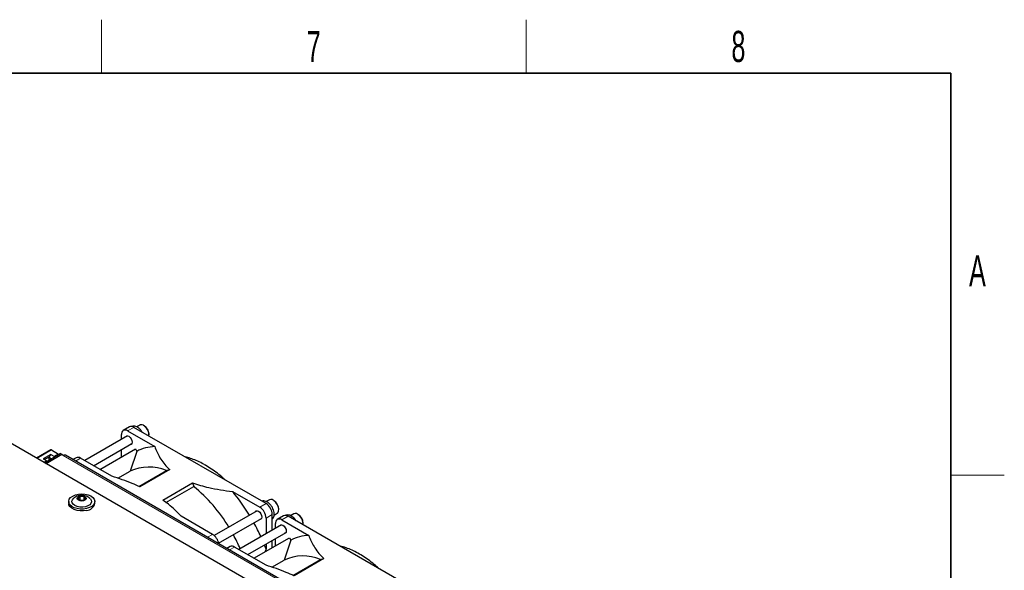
# Paper-space layout 'Blatt2' of a CAD drawing. Header units: millimetres. Extents: x 5 to 418, y 2 to 292.
# Tile 63 of 63: x 303 to 414, y 227 to 288. Entities that reach past the tile are written whole.
import ezdxf

# ---------------------------------------------------------------- set-up
doc = ezdxf.new("R2010")
doc.units = ezdxf.units.MM
doc.layers.add('SLD-0', color=7, linetype='Continuous')
doc.styles.add('SLDTEXTSTYLE1', font='TXT', dxfattribs={"width": 0.605})

psp = doc.layouts.new('Blatt2')

# ---------------------------------------------------------------- linework, layer by layer
at = {"color": 7, "linetype": 'Continuous', "lineweight": 25}
for p, q in [((340.08, 219.02), (283.16, 251.88)), ((315.63, 242.69), (314.92, 242.28)), ((330.98, 234.07), (316.13, 242.64)), ((316.78, 242.9), (316.43, 242.7)), ((317.29, 242.82), (317.21, 242.86)), ((315.41, 241.68), (310.59, 238.9)), ((314.72, 241.28), (314.72, 241.83)), ((315.42, 242.23), (318.47, 240.48)), ((317.83, 241.79), (317.83, 241.87)), ((311.59, 238.32), (315.91, 240.81)), ((306.79, 240.11), (305.17, 239.17)), ((306.79, 239.59), (305.93, 239.1)), ((306.06, 238.66), (307.82, 239.68)), ((306.58, 239.3), (306.08, 239.01)), ((306.23, 238.56), (308, 239.58)), ((308.02, 239.57), (306.25, 238.55)), ((306.58, 239.3), (306.79, 239.59)), ((306.58, 239.26), (306.58, 239.3)), ((306.84, 239.11), (306.58, 239.26)), ((306.58, 238.97), (306.58, 239.26)), ((306.79, 239.59), (307.19, 239.36)), ((306.86, 240.1), (307.66, 239.63)), ((307.66, 239.63), (307.19, 239.36)), ((307.19, 239.36), (307.19, 239.32)), ((307.66, 239.63), (307.66, 239.59)), ((308, 239.58), (307.82, 239.68)), ((308, 239.58), (308, 239.56)), ((308.18, 239.48), (308.02, 239.57)), ((342.37, 219.91), (308.43, 239.5)), ((309.62, 239.22), (309.27, 239.02)), ((313.65, 237.13), (310.12, 239.17)), ((312.3, 237.91), (316.29, 240.21)), ((314.72, 239.31), (314.72, 240.13)), ((316.44, 239.94), (315.69, 237.7)), ((316.29, 240.21), (316.44, 239.94)), ((305.93, 239.1), (306.34, 238.86)), ((306.34, 238.86), (306.02, 238.68)), ((306.34, 238.86), (306.34, 238.82)), ((314.32, 236.91), (315.69, 237.7)), ((316.69, 236), (319.78, 237.78)), ((320.17, 237.88), (316.81, 235.94)), ((319.78, 237.78), (320.17, 237.88)), ((319.38, 234.46), (322.73, 236.4)), ((319.7, 234.19), (322.85, 236)), ((322.73, 236.4), (322.85, 236)), ((310.1, 234.87), (309.83, 234.68)), ((310.53, 234.84), (310.1, 234.87)), ((310.1, 234.46), (310.1, 234.87)), ((310.69, 234.61), (310.53, 234.84)), ((310.53, 234.49), (310.53, 234.84)), ((327.23, 235.42), (330.27, 233.66)), ((308.79, 234.29), (308.79, 234.09)), ((309.83, 234.68), (309.99, 234.44)), ((309.99, 234.44), (310.42, 234.41)), ((310.07, 234.44), (310.1, 234.46)), ((310.1, 234.46), (310.46, 234.44)), ((310.1, 234.46), (310.11, 234.44)), ((310.42, 234.41), (310.69, 234.61)), ((311.74, 234.09), (311.74, 234.29)), ((331.36, 234.48), (331.01, 234.28)), ((331.87, 234.4), (331.8, 234.44)), ((324.97, 230.6), (321.44, 232.64)), ((329.99, 233.26), (325.15, 230.47)), ((331.69, 231.07), (331.69, 232.84)), ((331.89, 232.77), (332.24, 232.97)), ((332.96, 232.69), (332.25, 232.28)), ((332.42, 233.37), (332.42, 233.45)), ((348.3, 224.07), (333.46, 232.64)), ((334.1, 232.9), (333.75, 232.7)), ((334.61, 232.82), (334.54, 232.86)), ((325.65, 229.6), (330.49, 232.39)), ((332.73, 231.68), (327.92, 228.9)), ((330.98, 232.44), (330.98, 230.67)), ((332.04, 231.28), (332.04, 231.82)), ((332.75, 232.23), (335.79, 230.48)), ((335.16, 231.79), (335.16, 231.87)), ((328.92, 228.32), (333.23, 230.81)), ((326.95, 229.22), (326.59, 229.02)), ((329.63, 227.91), (333.61, 230.21)), ((330.98, 229.51), (330.98, 228.92)), ((331.69, 229.1), (331.69, 229.92)), ((332.04, 229.31), (332.04, 230.12)), ((333.77, 229.94), (333.01, 227.7)), ((333.61, 230.21), (333.77, 229.94)), ((330.98, 227.13), (327.45, 229.17)), ((330.98, 228.92), (330.86, 228.62)), ((331.65, 226.91), (333.01, 227.7)), ((334.01, 225.99), (337.1, 227.78)), ((337.49, 227.88), (334.14, 225.94)), ((337.1, 227.78), (337.49, 227.88))]:
    psp.add_line(p, q, dxfattribs=at)
at = {"color": 7, "linetype": 'Continuous', "lineweight": 18}
for p, q in [((316.13, 242.64), (315.42, 242.23)), ((306.86, 240.1), (305.21, 239.15)), ((308.18, 239.48), (342.12, 219.88)), ((310.12, 239.17), (309.56, 238.85)), ((330.27, 233.66), (330.98, 234.07)), ((331.69, 232.84), (330.98, 232.44)), ((333.46, 232.64), (332.75, 232.23)), ((324.41, 230.28), (324.97, 230.6)), ((327.45, 229.17), (326.88, 228.85))]:
    psp.add_line(p, q, dxfattribs=at)
at = {"color": 7, "linetype": 'Continuous', "lineweight": 25, "flags": 128}
for points in [[(315.21, 241.56), (315.29, 241.65), (315.41, 241.68), (315.56, 241.63), (315.7, 241.51), (315.83, 241.34), (315.91, 241.15), (315.94, 240.97)], [(315.94, 240.97), (315.91, 240.82), (315.83, 240.72), (315.71, 240.7)], [(310.81, 233.5), (310.45, 233.45), (310.08, 233.45), (309.73, 233.5), (309.4, 233.6), (309.13, 233.75), (308.93, 233.93), (308.81, 234.13), (308.79, 234.34), (308.86, 234.55), (309.01, 234.75), (309.25, 234.91), (309.55, 235.04), (309.89, 235.12), (310.26, 235.15), (310.62, 235.12), (310.97, 235.04), (311.27, 234.92), (311.5, 234.75), (311.66, 234.56), (311.73, 234.35), (311.71, 234.14), (311.6, 233.93), (311.4, 233.75), (311.13, 233.61), (310.81, 233.5)], [(310.45, 234.37), (310.26, 234.35), (310.07, 234.38), (309.9, 234.44), (309.8, 234.53), (309.76, 234.64), (309.8, 234.75), (309.91, 234.85), (310.08, 234.91), (310.27, 234.93), (310.46, 234.91), (310.62, 234.84), (310.73, 234.75), (310.76, 234.64), (310.72, 234.53), (310.61, 234.43), (310.45, 234.37)], [(310.81, 233.3), (310.45, 233.25), (310.08, 233.24), (309.73, 233.3), (309.4, 233.4), (309.13, 233.54), (308.93, 233.72), (308.81, 233.93), (308.79, 234.09)], [(310.67, 233.7), (310.37, 233.66), (310.05, 233.67), (309.76, 233.73), (309.5, 233.83), (309.31, 233.98), (309.19, 234.14), (309.16, 234.32), (309.22, 234.5), (309.29, 234.59)], [(311.23, 234.59), (311.33, 234.44), (311.36, 234.26), (311.3, 234.09), (311.16, 233.93), (310.94, 233.8), (310.67, 233.7)], [(332.24, 232.97), (332.31, 233.03), (332.4, 233.2), (332.42, 233.42), (332.37, 233.68), (332.26, 233.94), (332.1, 234.18), (331.91, 234.37)], [(329.79, 233.14), (329.87, 233.23), (330, 233.26), (330.14, 233.21), (330.29, 233.09), (330.41, 232.92), (330.49, 232.73), (330.52, 232.55)], [(330.52, 232.55), (330.49, 232.4), (330.41, 232.3), (330.29, 232.28)], [(332.53, 231.56), (332.61, 231.65), (332.74, 231.68), (332.88, 231.63), (333.03, 231.51), (333.15, 231.34), (333.23, 231.15), (333.26, 230.97)], [(333.26, 230.97), (333.23, 230.82), (333.15, 230.72), (333.03, 230.7)], [(330.98, 228.92), (330.83, 229.33), (330.8, 229.41)]]:
    psp.add_lwpolyline(points, dxfattribs=at)
at = {"color": 7, "linetype": 'Continuous', "lineweight": 25}
for centre, radius, start, end in [((315.84, 242.23), 0.503, 54.3824, 114.3071), ((316.96, 242.44), 0.502, 44.1271, 111.7166), ((316.66, 241.82), 1.17, 2.1839, 57.8107), ((316.53, 241.76), 1.29, 355.7417, 52.4031), ((315.15, 241.9), 0.437, 50.7967, 189.214), ((318.63, 235.77), 4.71, 92.0026, 117.6828), ((306.82, 240.05), 0.0629, 54.3824, 114.3071), ((308.32, 239.27), 0.251, 65.6929, 125.6176), ((309.83, 238.76), 0.503, 54.3824, 114.3071), ((317.82, 233.11), 5.06, 67.2415, 114.9535), ((311.58, 222.27), 17.76, 30.9975, 50.6326), ((310.34, 221.37), 21.97, 31.2219, 39.7469), ((310.74, 234.32), 1.02, 273.9758, 346.9699), ((329.45, 232.37), 1.54, 2.6055, 57.3945), ((330.15, 232.77), 1.54, 2.6055, 57.3945), ((331.55, 234.02), 0.502, 44.1271, 111.7166), ((331.24, 233.4), 1.17, 2.1839, 57.8107), ((333.16, 232.23), 0.503, 54.3824, 114.3071), ((334.29, 232.44), 0.502, 44.1271, 111.7166), ((333.98, 231.82), 1.17, 2.1839, 57.8107), ((333.86, 231.76), 1.29, 355.7417, 52.4031), ((310.02, 221.14), 22.36, 24.2745, 28.7417), ((332.47, 231.89), 0.437, 50.7967, 189.214), ((324.12, 229.28), 1.57, 9.8782, 57.0463), ((310.1, 221.18), 19.6, 23.476, 28.5769), ((335.96, 225.77), 4.71, 92.0026, 117.6828), ((327.15, 228.76), 0.503, 54.3824, 114.3071), ((335.14, 223.11), 5.06, 67.2415, 114.9535)]:
    psp.add_arc(centre, radius, start, end, dxfattribs=at)
for points, knots in [([(317.06, 242.1), (317.04, 242.14), (316.97, 242.27), (316.8, 242.46), (316.58, 242.64), (316.35, 242.76), (316.13, 242.79), (315.97, 242.78), (315.9, 242.74), (315.89, 242.73)], [0, 0, 0, 0, 0.083382, 0.267808, 0.454411, 0.644981, 0.811263, 0.967799, 1, 1, 1, 1]), ([(318.47, 240.48), (318.55, 240.27), (318.71, 239.84), (319.04, 239.22), (319.46, 238.61), (319.86, 238.16), (320.12, 237.93), (320.17, 237.88)], [0, 0, 0, 0, 0.231599, 0.463126, 0.70072, 0.938163, 1, 1, 1, 1]), ([(324.16, 238.39), (324.04, 238.45), (323.7, 238.65), (323.14, 238.91), (322.5, 239.16), (322.1, 239.26), (321.91, 239.31)], [0, 0, 0, 0, 0.155341, 0.450293, 0.745362, 1, 1, 1, 1]), ([(326.4, 236.72), (326.32, 236.79), (326.03, 237.06), (325.52, 237.48), (324.85, 237.97), (324.39, 238.25), (324.16, 238.39)], [0, 0, 0, 0, 0.105883, 0.400517, 0.695301, 1, 1, 1, 1]), ([(316.81, 235.94), (316.52, 236.07), (315.88, 236.36), (314.82, 236.76), (314.04, 237.01), (313.65, 237.13)], [0, 0, 0, 0, 0.292322, 0.645449, 1, 1, 1, 1]), ([(322.73, 236.4), (323.02, 236.3), (323.6, 236.1), (324.65, 235.83), (325.86, 235.6), (326.77, 235.48), (327.23, 235.42)], [0, 0, 0, 0, 0.2087681, 0.4195939, 0.7085648, 1, 1, 1, 1]), ([(311.22, 234.6), (311.21, 234.61), (311.15, 234.69), (310.99, 234.8), (310.76, 234.92), (310.48, 234.99), (310.18, 235.01), (309.87, 234.96), (309.59, 234.84), (309.4, 234.71), (309.32, 234.61), (309.3, 234.59)], [0, 0, 0, 0, 0.025909, 0.143296, 0.26363, 0.391856, 0.531767, 0.685712, 0.821947, 0.951657, 1, 1, 1, 1]), ([(321.44, 232.64), (321.22, 232.87), (320.77, 233.33), (320.08, 233.94), (319.59, 234.3), (319.38, 234.46)], [0, 0, 0, 0, 0.362186, 0.725769, 1, 1, 1, 1]), ([(331.69, 232.34), (331.71, 232.36), (331.79, 232.42), (331.87, 232.59), (331.91, 232.81), (331.9, 233.07), (331.83, 233.35), (331.7, 233.63), (331.53, 233.89), (331.32, 234.1), (331.09, 234.27), (330.86, 234.35), (330.67, 234.37), (330.57, 234.34), (330.54, 234.32)], [0, 0, 0, 0, 0.040705, 0.122712, 0.208749, 0.300709, 0.39543, 0.489998, 0.584546, 0.679744, 0.776394, 0.875234, 0.958601, 1, 1, 1, 1]), ([(334.39, 232.1), (334.36, 232.14), (334.29, 232.27), (334.13, 232.46), (333.9, 232.64), (333.67, 232.76), (333.45, 232.79), (333.29, 232.78), (333.22, 232.74), (333.21, 232.73)], [0, 0, 0, 0, 0.083382, 0.267808, 0.454411, 0.644981, 0.811263, 0.967799, 1, 1, 1, 1]), ([(335.79, 230.48), (335.87, 230.26), (336.03, 229.84), (336.37, 229.22), (336.79, 228.61), (337.18, 228.16), (337.44, 227.93), (337.49, 227.88)], [0, 0, 0, 0, 0.231599, 0.463126, 0.70072, 0.938163, 1, 1, 1, 1]), ([(343.72, 226.72), (343.58, 226.84), (343.23, 227.16), (342.66, 227.62), (341.99, 228.09), (341.32, 228.49), (340.65, 228.83), (339.98, 229.09), (339.51, 229.25), (339.26, 229.3), (339.23, 229.31)], [0, 0, 0, 0, 0.0941, 0.24143, 0.388837, 0.536319, 0.683865, 0.831445, 0.978982, 1, 1, 1, 1]), ([(334.14, 225.94), (333.85, 226.07), (333.2, 226.36), (332.15, 226.76), (331.37, 227.01), (330.98, 227.13)], [0, 0, 0, 0, 0.292322, 0.645449, 1, 1, 1, 1])]:
    psp.add_open_spline(points, degree=3, knots=knots, dxfattribs=at)
at = {"layer": 'SLD-0', "lineweight": 18}
for p, q in [((312.5, 282.5), (312.5, 288.5)), ((360.25, 282.5), (360.25, 288.5)), ((408, 237.25), (414, 237.25))]:
    psp.add_line(p, q, dxfattribs=at)
at = {"layer": 'SLD-0', "lineweight": 35}
for p, q in [((408, 282.5), (26, 282.5)), ((408, 12), (408, 282.5))]:
    psp.add_line(p, q, dxfattribs=at)

# ---------------------------------------------------------------- texts
at = {"layer": 'SLD-0', "char_height": 3.5, "attachment_point": 2, "style": 'SLDTEXTSTYLE1'}
for s, insert in [('7', (336.35, 287.24)), ('8', (384.1, 287.24)), ('A', (410.98, 262))]:
    psp.add_mtext(s, dxfattribs=dict(at, insert=insert))

doc.saveas('drawing.dxf')
